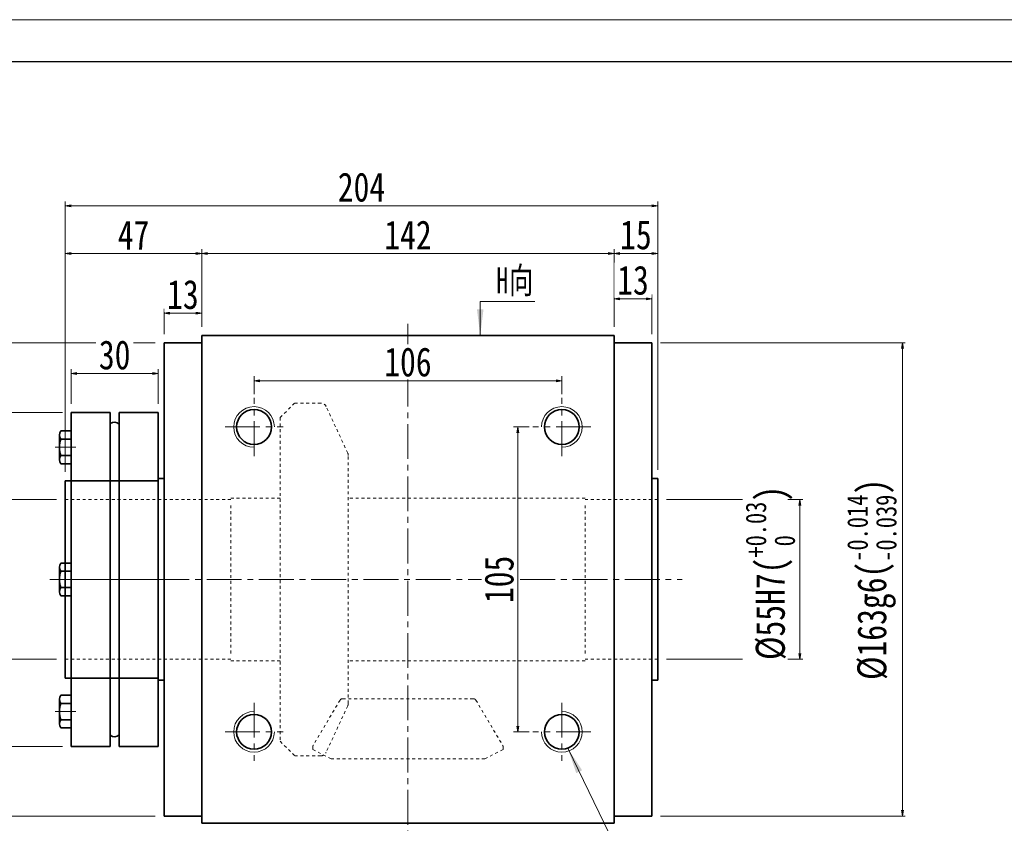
# Model space of a CAD drawing. Header units: millimetres. Extents: x -49 to 1174, y -30 to 830.
# Tile 4 of 8: x 167 to 506, y 553 to 830. Entities that reach past the tile are written whole.
import ezdxf

# ---------------------------------------------------------------- set-up
doc = ezdxf.new("R2010")
doc.units = ezdxf.units.MM
doc.set_wipeout_variables(frame=1)
doc.linetypes.add('点画线', pattern=[18, 12, -2, 2, -2])
doc.linetypes.add('虚线', pattern=[2, 1, -1])
for name, color, linetype, lineweight in [('中心线层', 1, '点画线', 18), ('图框_外框线', 7, 'Continuous', 18), ('尺寸线层', 3, 'Continuous', 18), ('粗实线层', 7, 'Continuous', 35), ('虚线层', 6, '虚线', 18)]:
    doc.layers.add(name, color=color, linetype=linetype, lineweight=lineweight)
doc.styles.add('宋体', font='SimSun.ttf', dxfattribs={"width": 0.8})
doc.styles.add('标准', font='SimSun.ttf', dxfattribs={"width": 0.667})
doc.dimstyles.new('A水平标注$0', dxfattribs={"dimtxt": 3.5, "dimasz": 2, "dimexe": 1.5, "dimexo": 3, "dimgap": 1.1, "dimtad": 1, "dimtoh": 1, "dimdec": 4, "dimdsep": 46, "dimtxsty": '宋体', "dimblk": 'OPEN', "dimcen": 3, "dimclrd": 3, "dimclre": 3, "dimclrt": 6, "dimadec": 0, "dimazin": 0, "dimtm": 1e-09, "dimtfac": 1, "dimtdec": 4, "dimtix": 1, "dimtmove": 0, "dimatfit": 3, "dimldrblk": 'OPEN', "dimfxl": 0, "dimlwd": 13, "dimlwe": 13, "dimarcsym": 0})
doc.dimstyles.new('D直径标注φ25', dxfattribs={"dimtxt": 3.5, "dimasz": 2, "dimexe": 1, "dimexo": 3, "dimtad": 1, "dimtoh": 1, "dimdec": 1, "dimdsep": 46, "dimtxsty": '宋体', "dimblk": 'OPEN', "dimcen": 3, "dimclrd": 3, "dimclre": 3, "dimclrt": 130, "dimadec": 0, "dimazin": 0, "dimtm": 1e-09, "dimtfac": 1, "dimtdec": 1, "dimtmove": 0, "dimatfit": 0, "dimldrblk": 'OPEN', "dimfxl": 0, "dimlwd": 13, "dimlwe": 13, "dimarcsym": 0})

# ---------------------------------------------------------------- blocks, each defined once
blk = doc.blocks.new('_Open')
at = {"color": 0, "linetype": 'ByBlock', "lineweight": -2}
for p, q in [((-1, 0.17), (0, 0)), ((-1, -0.17), (0, 0)), ((0, 0), (-1, 0))]:
    blk.add_line(p, q, dxfattribs=at)
blk = doc.blocks.new('*D18')
at = {"layer": 'Defpoints', "color": 0, "transparency": 16777216}
for p in [(371.6, 749.52), (229.6, 721.25), (371.6, 721.25)]:
    blk.add_point(p, dxfattribs=at)
at = {"layer": '尺寸线层', "color": 3, "lineweight": 13, "transparency": 16777216}
for p, q in [((229.6, 724.25), (229.6, 751.02)), ((231.6, 749.52), (369.6, 749.52)), ((371.6, 724.25), (371.6, 751.02))]:
    blk.add_line(p, q, dxfattribs=at)
at = {"layer": '尺寸线层', "color": 3, "lineweight": 13, "transparency": 16777216, "xscale": 2, "yscale": 2, "zscale": 2, "rotation": 180}
blk.add_blockref('_Open', (229.6, 749.52), dxfattribs=at)
at = {"layer": '尺寸线层', "color": 3, "lineweight": 13, "transparency": 16777216, "xscale": 2, "yscale": 2, "zscale": 2}
blk.add_blockref('_Open', (371.6, 749.52), dxfattribs=at)
at = {"layer": '尺寸线层', "color": 6, "transparency": 16777216, "insert": (300.6, 755.88), "char_height": 10, "attachment_point": 5, "style": '宋体', "bg_fill": 3, "box_fill_scale": 1.1, "bg_fill_color": 257, "bg_fill_transparency": 0}
blk.add_mtext('142', dxfattribs=at)
blk = doc.blocks.new('*D19')
at = {"layer": 'Defpoints', "color": 0, "transparency": 16777216}
for p in [(182.6, 765.91), (386.6, 672), (182.6, 671.25)]:
    blk.add_point(p, dxfattribs=at)
at = {"layer": '尺寸线层', "color": 3, "lineweight": 13, "transparency": 16777216}
for p, q in [((182.6, 674.25), (182.6, 767.41)), ((386.6, 675), (386.6, 767.41)), ((384.6, 765.91), (184.6, 765.91))]:
    blk.add_line(p, q, dxfattribs=at)
at = {"layer": '尺寸线层', "color": 3, "lineweight": 13, "transparency": 16777216, "xscale": 2, "yscale": 2, "zscale": 2, "rotation": 180}
blk.add_blockref('_Open', (182.6, 765.91), dxfattribs=at)
at = {"layer": '尺寸线层', "color": 3, "lineweight": 13, "transparency": 16777216, "xscale": 2, "yscale": 2, "zscale": 2}
blk.add_blockref('_Open', (386.6, 765.91), dxfattribs=at)
at = {"layer": '尺寸线层', "color": 6, "transparency": 16777216, "insert": (284.6, 772.3), "char_height": 10, "attachment_point": 5, "style": '宋体', "bg_fill": 3, "box_fill_scale": 1.1, "bg_fill_color": 257, "bg_fill_transparency": 0}
blk.add_mtext('204', dxfattribs=at)
blk = doc.blocks.new('*D20')
at = {"layer": 'Defpoints', "color": 0, "transparency": 16777216}
for p in [(216.6, 728.93), (229.6, 721.25), (216.6, 718.75)]:
    blk.add_point(p, dxfattribs=at)
at = {"layer": '尺寸线层', "color": 3, "lineweight": 13, "transparency": 16777216}
for p, q in [((216.6, 721.75), (216.6, 730.43)), ((229.6, 724.25), (229.6, 730.43)), ((227.6, 728.93), (218.6, 728.93))]:
    blk.add_line(p, q, dxfattribs=at)
at = {"layer": '尺寸线层', "color": 3, "lineweight": 13, "transparency": 16777216, "xscale": 2, "yscale": 2, "zscale": 2, "rotation": 180}
blk.add_blockref('_Open', (216.6, 728.93), dxfattribs=at)
at = {"layer": '尺寸线层', "color": 3, "lineweight": 13, "transparency": 16777216, "xscale": 2, "yscale": 2, "zscale": 2}
blk.add_blockref('_Open', (229.6, 728.93), dxfattribs=at)
at = {"layer": '尺寸线层', "color": 6, "transparency": 16777216, "insert": (223.1, 735.32), "char_height": 10, "attachment_point": 5, "style": '宋体', "bg_fill": 3, "box_fill_scale": 1.1, "bg_fill_color": 257, "bg_fill_transparency": 0}
blk.add_mtext('13', dxfattribs=at)
blk = doc.blocks.new('*D21')
at = {"layer": 'Defpoints', "color": 0, "transparency": 16777216}
for p in [(386.6, 749.52), (371.6, 721.25), (386.6, 672)]:
    blk.add_point(p, dxfattribs=at)
at = {"layer": '尺寸线层', "color": 3, "lineweight": 13, "transparency": 16777216}
for p, q in [((371.6, 724.25), (371.6, 751.02)), ((373.6, 749.52), (384.6, 749.52)), ((386.6, 675), (386.6, 751.02))]:
    blk.add_line(p, q, dxfattribs=at)
at = {"layer": '尺寸线层', "color": 3, "lineweight": 13, "transparency": 16777216, "xscale": 2, "yscale": 2, "zscale": 2, "rotation": 180}
blk.add_blockref('_Open', (371.6, 749.52), dxfattribs=at)
at = {"layer": '尺寸线层', "color": 3, "lineweight": 13, "transparency": 16777216, "xscale": 2, "yscale": 2, "zscale": 2}
blk.add_blockref('_Open', (386.6, 749.52), dxfattribs=at)
at = {"layer": '尺寸线层', "color": 6, "transparency": 16777216, "insert": (379.1, 755.88), "char_height": 10, "attachment_point": 5, "style": '宋体', "bg_fill": 3, "box_fill_scale": 1.1, "bg_fill_color": 257, "bg_fill_transparency": 0}
blk.add_mtext('15', dxfattribs=at)
blk = doc.blocks.new('*D22')
at = {"layer": 'Defpoints', "color": 0, "transparency": 16777216}
for p in [(371.6, 733.85), (371.6, 721.25), (384.6, 718.75)]:
    blk.add_point(p, dxfattribs=at)
at = {"layer": '尺寸线层', "color": 3, "lineweight": 13, "transparency": 16777216}
for p, q in [((371.6, 724.25), (371.6, 735.35)), ((382.6, 733.85), (373.6, 733.85)), ((384.6, 721.75), (384.6, 735.35))]:
    blk.add_line(p, q, dxfattribs=at)
at = {"layer": '尺寸线层', "color": 3, "lineweight": 13, "transparency": 16777216, "xscale": 2, "yscale": 2, "zscale": 2, "rotation": 180}
blk.add_blockref('_Open', (371.6, 733.85), dxfattribs=at)
at = {"layer": '尺寸线层', "color": 3, "lineweight": 13, "transparency": 16777216, "xscale": 2, "yscale": 2, "zscale": 2}
blk.add_blockref('_Open', (384.6, 733.85), dxfattribs=at)
at = {"layer": '尺寸线层', "color": 6, "transparency": 16777216, "insert": (378.1, 740.24), "char_height": 10, "attachment_point": 5, "style": '宋体', "bg_fill": 3, "box_fill_scale": 1.1, "bg_fill_color": 257, "bg_fill_transparency": 0}
blk.add_mtext('13', dxfattribs=at)
blk = doc.blocks.new('*D23')
at = {"layer": 'Defpoints', "color": 0, "transparency": 16777216}
for p in [(353.6, 705.69), (247.6, 698), (353.6, 698)]:
    blk.add_point(p, dxfattribs=at)
at = {"layer": '尺寸线层', "color": 3, "lineweight": 13, "transparency": 16777216}
for p, q in [((247.6, 701), (247.6, 707.19)), ((249.6, 705.69), (351.6, 705.69)), ((353.6, 701), (353.6, 707.19))]:
    blk.add_line(p, q, dxfattribs=at)
at = {"layer": '尺寸线层', "color": 3, "lineweight": 13, "transparency": 16777216, "xscale": 2, "yscale": 2, "zscale": 2, "rotation": 180}
blk.add_blockref('_Open', (247.6, 705.69), dxfattribs=at)
at = {"layer": '尺寸线层', "color": 3, "lineweight": 13, "transparency": 16777216, "xscale": 2, "yscale": 2, "zscale": 2}
blk.add_blockref('_Open', (353.6, 705.69), dxfattribs=at)
at = {"layer": '尺寸线层', "color": 6, "transparency": 16777216, "insert": (300.6, 712.08), "char_height": 10, "attachment_point": 5, "style": '宋体', "bg_fill": 3, "box_fill_scale": 1.1, "bg_fill_color": 257, "bg_fill_transparency": 0}
blk.add_mtext('106', dxfattribs=at)
blk = doc.blocks.new('*D24')
at = {"layer": 'Defpoints', "color": 0, "transparency": 16777216}
for p in [(345.35, 689.75), (338.42, 584.75), (345.35, 584.75)]:
    blk.add_point(p, dxfattribs=at)
at = {"layer": '尺寸线层', "color": 3, "lineweight": 13, "transparency": 16777216}
for p, q in [((342.35, 689.75), (336.92, 689.75)), ((338.42, 687.75), (338.42, 586.75)), ((342.35, 584.75), (336.92, 584.75))]:
    blk.add_line(p, q, dxfattribs=at)
at = {"layer": '尺寸线层', "color": 3, "lineweight": 13, "transparency": 16777216, "xscale": 2, "yscale": 2, "zscale": 2}
for p, rotation in [((338.42, 689.75), 90), ((338.42, 584.75), 270)]:
    blk.add_blockref('_Open', p, dxfattribs=dict(at, rotation=rotation))
at = {"layer": '尺寸线层', "color": 6, "transparency": 16777216, "insert": (332.03, 637.25), "char_height": 10, "attachment_point": 5, "rotation": 90, "style": '宋体', "bg_fill": 3, "box_fill_scale": 1.1, "bg_fill_color": 257, "bg_fill_transparency": 0}
blk.add_mtext('105', dxfattribs=at)
blk = doc.blocks.new('*X5')
at = {"layer": '尺寸线层', "linetype": 'Continuous'}
blk.add_hatch(color=0, dxfattribs=at).paths.add_polyline_path([(-36.25, 62.04), (-31.31, 54.44), (-33.33, 53.45)], flags=0)
at = {"layer": '尺寸线层', "color": 0, "linetype": 'Continuous'}
blk.add_line((-36.25, 62.04), (-6.11, 0), dxfattribs=at)
at = {"layer": '尺寸线层', "color": 0}
for p, q in [((0, 19.66), (79.95, 19.66)), ((0, 0), (0, 19.66)), ((-6.11, 0), (0, 0)), ((0, 0), (79.95, 0))]:
    blk.add_line(p, q, dxfattribs=at)
at = {"layer": '尺寸线层', "color": 0, "insert": (4.5, 1.8), "char_height": 9, "width": 150.9096, "attachment_point": 7, "line_spacing_factor": 1.15057, "style": '标准'}
blk.add_mtext('\\T1.1;4-M14x20\\P反面，H向孔位一致', dxfattribs=at)
blk = doc.blocks.new('*X6')
at = {"layer": '尺寸线层', "linetype": 'Continuous'}
blk.add_hatch(color=0, dxfattribs=at).paths.add_polyline_path([(-1.02, -11.73), (-2.14, -2.73), (0.11, -2.73)], flags=0)
at = {"layer": '尺寸线层', "color": 0, "linetype": 'Continuous'}
blk.add_line((-1.02, -11.73), (-1.02, 0), dxfattribs=at)
at = {"layer": '尺寸线层', "color": 0}
for p, q in [((-1.02, 0), (0, 0)), ((0, 0), (0, 0)), ((0, 0), (17.75, 0))]:
    blk.add_line(p, q, dxfattribs=at)
at = {"layer": '尺寸线层', "color": 0, "insert": (4.5, 1.8), "char_height": 9, "width": 26.5093, "attachment_point": 7, "line_spacing_factor": 1.15057, "style": '标准'}
blk.add_mtext('\\T1.1;H向', dxfattribs=at)
blk = doc.blocks.new('*D25')
at = {"layer": 'Defpoints', "color": 0, "transparency": 16777216}
for p in [(386.6, 664.75), (386.6, 609.75)]:
    blk.add_point(p, dxfattribs=at)
at = {"layer": '尺寸线层', "color": 3, "lineweight": 13, "transparency": 16777216}
for p, q in [((389.6, 664.75), (436.58, 664.75)), ((435.58, 662.75), (435.58, 611.75)), ((389.6, 609.75), (436.58, 609.75))]:
    blk.add_line(p, q, dxfattribs=at)
at = {"layer": '尺寸线层', "color": 3, "lineweight": 13, "transparency": 16777216, "xscale": 2, "yscale": 2, "zscale": 2}
for p, rotation in [((435.58, 664.75), 90), ((435.58, 609.75), 270)]:
    blk.add_blockref('_Open', p, dxfattribs=dict(at, rotation=rotation))
at = {"layer": '尺寸线层', "color": 130, "transparency": 16777216, "insert": (425.38, 639.48), "char_height": 10, "attachment_point": 5, "rotation": 90, "style": '宋体', "bg_fill": 3, "box_fill_scale": 1.1, "bg_fill_color": 257, "bg_fill_transparency": 0}
blk.add_mtext('{\\A1;\\A1;%%C55H7({\\H0.707107x;\\S+0.03^  0;})}', dxfattribs=at)
at = {"layer": 'Defpoints', "color": 0, "transparency": 16777216}
blk.add_point((435.58, 609.75), dxfattribs=at)
blk = doc.blocks.new('*D26')
at = {"layer": 'Defpoints', "color": 0, "transparency": 16777216}
for p in [(384.6, 718.75), (384.6, 555.75), (470.88, 555.75)]:
    blk.add_point(p, dxfattribs=at)
at = {"layer": '尺寸线层', "color": 3, "lineweight": 13, "transparency": 16777216}
for p, q in [((387.6, 718.75), (471.88, 718.75)), ((470.88, 716.75), (470.88, 557.75)), ((387.6, 555.75), (471.88, 555.75))]:
    blk.add_line(p, q, dxfattribs=at)
at = {"layer": '尺寸线层', "color": 3, "lineweight": 13, "transparency": 16777216, "xscale": 2, "yscale": 2, "zscale": 2}
for p, rotation in [((470.88, 718.75), 90), ((470.88, 555.75), 270)]:
    blk.add_blockref('_Open', p, dxfattribs=dict(at, rotation=rotation))
at = {"layer": '尺寸线层', "color": 130, "transparency": 16777216, "insert": (460.34, 637.25), "char_height": 10, "attachment_point": 5, "rotation": 90, "style": '宋体', "bg_fill": 3, "box_fill_scale": 1.1, "bg_fill_color": 257, "bg_fill_transparency": 0}
blk.add_mtext('{\\A1;\\A1;%%C163g6({\\H0.707107x;\\S-0.014^ -0.039;})}', dxfattribs=at)
blk = doc.blocks.new('*D27')
at = {"layer": 'Defpoints', "color": 0, "transparency": 16777216}
for p in [(109.56, 718.75), (216.6, 718.75), (216.6, 555.75)]:
    blk.add_point(p, dxfattribs=at)
at = {"layer": '尺寸线层', "color": 3, "lineweight": 13, "transparency": 16777216}
for p, q in [((213.6, 718.75), (108.56, 718.75)), ((109.56, 557.75), (109.56, 716.75)), ((213.6, 555.75), (108.56, 555.75))]:
    blk.add_line(p, q, dxfattribs=at)
at = {"layer": '尺寸线层', "color": 3, "lineweight": 13, "transparency": 16777216, "xscale": 2, "yscale": 2, "zscale": 2}
for p, rotation in [((109.56, 718.75), 90), ((109.56, 555.75), 270)]:
    blk.add_blockref('_Open', p, dxfattribs=dict(at, rotation=rotation))
at = {"layer": '尺寸线层', "color": 130, "transparency": 16777216, "insert": (99.02, 637.25), "char_height": 10, "attachment_point": 5, "rotation": 90, "style": '宋体', "bg_fill": 3, "box_fill_scale": 1.1, "bg_fill_color": 257, "bg_fill_transparency": 0}
blk.add_mtext('{\\A1;\\A1;%%C163g6({\\H0.707107x;\\S-0.014^ -0.039;})}', dxfattribs=at)
blk = doc.blocks.new('*X11')
at = {"layer": '中心线层', "linetype": '点画线', "lineweight": 18}
blk.add_line((-5.5, 0), (1.6, 0), dxfattribs=at)
at = {"layer": '粗实线层'}
for p, q in [((-4, 4.23), (-4, -4.23)), ((-3.57, 5.65), (0, 5.65)), ((0, 5.65), (0, -5.65)), ((0, 3.5), (0, -3.5)), ((-4, 0), (-4, -3.5)), ((-3.57, 2.82), (0, 2.82)), ((0, -2.82), (-3.57, -2.82)), ((-3.57, -5.65), (0, -5.65))]:
    blk.add_line(p, q, dxfattribs=at)
for centre, radius, start, end in [((-1.48, 4.23), 2.52, 145.8762, 214.1238), ((5, 0), 9.02, 161.76, 198.24), ((-1.48, -4.23), 2.52, 145.8762, 214.1238)]:
    blk.add_arc(centre, radius, start, end, dxfattribs=at)
blk = doc.blocks.new('343gfgf')
at = {"layer": '粗实线层'}
for p, q in [((0, -57.5), (0, 57.5)), ((0, 57.5), (13.5, 57.5)), ((13.5, 57.5), (13.5, -57.5)), ((16.5, 57.5), (16.5, -57.5)), ((16.5, 57.5), (30, 57.5)), ((0, -57.5), (13.5, -57.5)), ((16.5, -57.5), (30, -57.5))]:
    blk.add_line(p, q, dxfattribs=at)
at = {"layer": '粗实线层', "color": 6, "linetype": '虚线', "lineweight": 18}
for p, q in [((30, 34), (0, 34)), ((30, -34), (0, -34))]:
    blk.add_line(p, q, dxfattribs=at)
at = {"layer": '粗实线层'}
for centre, start, end in [((15.11, 51.98), 50.6976, 136.8827), ((15.11, -51.98), 223.1173, 309.3024)]:
    blk.add_arc(centre, 2.2, start, end, dxfattribs=at)
blk.add_wipeout([(30, 0), (30, 0.82), (30, 0.82), (30, 2.82), (30, 2.82), (30, 5.65), (30, 5.65), (33.57, 5.65), (33.57, 5.65), (33.59, 5.6), (33.62, 5.56), (33.65, 5.52), (33.67, 5.48), (33.7, 5.43), (33.72, 5.39), (33.74, 5.34), (33.76, 5.3), (33.78, 5.25), (33.8, 5.21), (33.82, 5.16), (33.84, 5.12), (33.86, 5.07), (33.87, 5.02), (33.89, 4.97), (33.9, 4.93), (33.92, 4.88), (33.93, 4.83), (33.94, 4.78), (33.95, 4.73), (33.96, 4.68), (33.97, 4.63), (33.98, 4.58), (33.98, 4.53), (33.99, 4.48), (33.99, 4.43), (34, 4.38), (34, 4.33), (34, 4.28), (34, 4.23), (34, 4.23), (34, 0.82), (34, 0.82), (34, 0.6), (34, 0.6), (34, 0.58), (34, 0.56), (34, 0.54), (34, 0.52), (34.01, 0.5), (34.01, 0.48), (34.01, 0.46), (34.01, 0.44), (34.01, 0.42), (34.01, 0.4), (34.01, 0.38), (34.01, 0.36), (34.01, 0.34), (34.01, 0.32), (34.01, 0.3), (34.02, 0.28), (34.02, 0.26), (34.02, 0.24), (34.02, 0.22), (34.02, 0.2), (34.02, 0.18), (34.02, 0.16), (34.02, 0.14), (34.02, 0.12), (34.02, 0.1), (34.02, 0.08), (34.02, 0.06), (34.02, 0.04), (34.02, 0.02), (34.02, 0), (34.02, 0), (34.02, -0.02), (34.02, -0.04), (34.02, -0.06), (34.02, -0.08), (34.02, -0.1), (34.02, -0.12), (34.02, -0.14), (34.02, -0.16), (34.02, -0.18), (34.02, -0.2), (34.02, -0.22), (34.02, -0.24), (34.02, -0.26), (34.02, -0.28), (34.01, -0.3), (34.01, -0.32), (34.01, -0.34), (34.01, -0.36), (34.01, -0.38), (34.01, -0.4), (34.01, -0.42), (34.01, -0.44), (34.01, -0.46), (34.01, -0.48), (34.01, -0.5), (34, -0.52), (34, -0.54), (34, -0.56), (34, -0.58), (34, -0.6), (34, -0.6), (34, -4.23), (34, -4.23), (34, -4.28), (34, -4.33), (34, -4.38), (33.99, -4.43), (33.99, -4.48), (33.98, -4.53), (33.98, -4.58), (33.97, -4.63), (33.96, -4.68), (33.95, -4.73), (33.94, -4.78), (33.93, -4.83), (33.92, -4.88), (33.9, -4.93), (33.89, -4.97), (33.87, -5.02), (33.86, -5.07), (33.84, -5.12), (33.82, -5.16), (33.8, -5.21), (33.78, -5.25), (33.76, -5.3), (33.74, -5.34), (33.72, -5.39), (33.7, -5.43), (33.67, -5.48), (33.65, -5.52), (33.62, -5.56), (33.59, -5.6), (33.57, -5.65), (33.57, -5.65), (30, -5.65), (30, -5.65), (30, -2.82), (30, -2.82)]).dxf.layer = '粗实线层'
at = {"layer": '中心线层'}
blk.add_line((-3.12, 0), (33, 0), dxfattribs=at)
at = {"layer": '粗实线层'}
blk.add_line((30, 57.5), (30, -57.5), dxfattribs=at)
at = {"layer": '粗实线层', "xscale": -0.9999999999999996}
blk.add_blockref('*X11', (30, 0), dxfattribs=at)
for points in [[(30, 45.5), (30, 46.32), (30, 46.32), (30, 48.32), (30, 48.32), (30, 51.15), (30, 51.15), (33.57, 51.15), (33.57, 51.15), (33.59, 51.1), (33.62, 51.06), (33.65, 51.02), (33.67, 50.98), (33.7, 50.93), (33.72, 50.89), (33.74, 50.84), (33.76, 50.8), (33.78, 50.75), (33.8, 50.71), (33.82, 50.66), (33.84, 50.62), (33.86, 50.57), (33.87, 50.52), (33.89, 50.47), (33.9, 50.43), (33.92, 50.38), (33.93, 50.33), (33.94, 50.28), (33.95, 50.23), (33.96, 50.18), (33.97, 50.13), (33.98, 50.08), (33.98, 50.03), (33.99, 49.98), (33.99, 49.93), (34, 49.88), (34, 49.83), (34, 49.78), (34, 49.73), (34, 49.73), (34, 46.32), (34, 46.32), (34, 46.1), (34, 46.1), (34, 46.08), (34, 46.06), (34, 46.04), (34, 46.02), (34.01, 46), (34.01, 45.98), (34.01, 45.96), (34.01, 45.94), (34.01, 45.92), (34.01, 45.9), (34.01, 45.88), (34.01, 45.86), (34.01, 45.84), (34.01, 45.82), (34.01, 45.8), (34.02, 45.78), (34.02, 45.76), (34.02, 45.74), (34.02, 45.72), (34.02, 45.7), (34.02, 45.68), (34.02, 45.66), (34.02, 45.64), (34.02, 45.62), (34.02, 45.6), (34.02, 45.58), (34.02, 45.56), (34.02, 45.54), (34.02, 45.52), (34.02, 45.5), (34.02, 45.5), (34.02, 45.48), (34.02, 45.46), (34.02, 45.44), (34.02, 45.42), (34.02, 45.4), (34.02, 45.38), (34.02, 45.36), (34.02, 45.34), (34.02, 45.32), (34.02, 45.3), (34.02, 45.28), (34.02, 45.26), (34.02, 45.24), (34.02, 45.22), (34.01, 45.2), (34.01, 45.18), (34.01, 45.16), (34.01, 45.14), (34.01, 45.12), (34.01, 45.1), (34.01, 45.08), (34.01, 45.06), (34.01, 45.04), (34.01, 45.02), (34.01, 45), (34, 44.98), (34, 44.96), (34, 44.94), (34, 44.92), (34, 44.9), (34, 44.9), (34, 41.27), (34, 41.27), (34, 41.22), (34, 41.17), (34, 41.12), (33.99, 41.07), (33.99, 41.02), (33.98, 40.97), (33.98, 40.92), (33.97, 40.87), (33.96, 40.82), (33.95, 40.77), (33.94, 40.72), (33.93, 40.67), (33.92, 40.62), (33.9, 40.57), (33.89, 40.53), (33.87, 40.48), (33.86, 40.43), (33.84, 40.38), (33.82, 40.34), (33.8, 40.29), (33.78, 40.25), (33.76, 40.2), (33.74, 40.16), (33.72, 40.11), (33.7, 40.07), (33.67, 40.02), (33.65, 39.98), (33.62, 39.94), (33.59, 39.9), (33.57, 39.85), (33.57, 39.85), (30, 39.85), (30, 39.85), (30, 42.68), (30, 42.68)], [(30, -45.5), (30, -46.32), (30, -46.32), (30, -48.32), (30, -48.32), (30, -51.15), (30, -51.15), (33.57, -51.15), (33.57, -51.15), (33.59, -51.1), (33.62, -51.06), (33.65, -51.02), (33.67, -50.98), (33.7, -50.93), (33.72, -50.89), (33.74, -50.84), (33.76, -50.8), (33.78, -50.75), (33.8, -50.71), (33.82, -50.66), (33.84, -50.62), (33.86, -50.57), (33.87, -50.52), (33.89, -50.47), (33.9, -50.43), (33.92, -50.38), (33.93, -50.33), (33.94, -50.28), (33.95, -50.23), (33.96, -50.18), (33.97, -50.13), (33.98, -50.08), (33.98, -50.03), (33.99, -49.98), (33.99, -49.93), (34, -49.88), (34, -49.83), (34, -49.78), (34, -49.73), (34, -49.73), (34, -46.32), (34, -46.32), (34, -46.1), (34, -46.1), (34, -46.08), (34, -46.06), (34, -46.04), (34, -46.02), (34.01, -46), (34.01, -45.98), (34.01, -45.96), (34.01, -45.94), (34.01, -45.92), (34.01, -45.9), (34.01, -45.88), (34.01, -45.86), (34.01, -45.84), (34.01, -45.82), (34.01, -45.8), (34.02, -45.78), (34.02, -45.76), (34.02, -45.74), (34.02, -45.72), (34.02, -45.7), (34.02, -45.68), (34.02, -45.66), (34.02, -45.64), (34.02, -45.62), (34.02, -45.6), (34.02, -45.58), (34.02, -45.56), (34.02, -45.54), (34.02, -45.52), (34.02, -45.5), (34.02, -45.5), (34.02, -45.48), (34.02, -45.46), (34.02, -45.44), (34.02, -45.42), (34.02, -45.4), (34.02, -45.38), (34.02, -45.36), (34.02, -45.34), (34.02, -45.32), (34.02, -45.3), (34.02, -45.28), (34.02, -45.26), (34.02, -45.24), (34.02, -45.22), (34.01, -45.2), (34.01, -45.18), (34.01, -45.16), (34.01, -45.14), (34.01, -45.12), (34.01, -45.1), (34.01, -45.08), (34.01, -45.06), (34.01, -45.04), (34.01, -45.02), (34.01, -45), (34, -44.98), (34, -44.96), (34, -44.94), (34, -44.92), (34, -44.9), (34, -44.9), (34, -41.27), (34, -41.27), (34, -41.22), (34, -41.17), (34, -41.12), (33.99, -41.07), (33.99, -41.02), (33.98, -40.97), (33.98, -40.92), (33.97, -40.87), (33.96, -40.82), (33.95, -40.77), (33.94, -40.72), (33.93, -40.67), (33.92, -40.62), (33.9, -40.57), (33.89, -40.53), (33.87, -40.48), (33.86, -40.43), (33.84, -40.38), (33.82, -40.34), (33.8, -40.29), (33.78, -40.25), (33.76, -40.2), (33.74, -40.16), (33.72, -40.11), (33.7, -40.07), (33.67, -40.02), (33.65, -39.98), (33.62, -39.94), (33.59, -39.9), (33.57, -39.85), (33.57, -39.85), (30, -39.85), (30, -39.85), (30, -42.68), (30, -42.68)]]:
    blk.add_wipeout(points).dxf.layer = '粗实线层'
blk.add_blockref('*X11', (30, 45.5), dxfattribs=at)
at = {"layer": '粗实线层', "rotation": 180}
blk.add_blockref('*X11', (30, -45.5), dxfattribs=at)
blk = doc.blocks.new('*D31')
at = {"layer": 'Defpoints', "color": 0, "transparency": 16777216}
for p in [(182.6, 664.75), (182.6, 609.75)]:
    blk.add_point(p, dxfattribs=at)
at = {"layer": '尺寸线层', "color": 3, "lineweight": 13, "transparency": 16777216}
for p, q in [((179.6, 664.75), (160.2, 664.75)), ((161.2, 662.75), (161.2, 611.75)), ((179.6, 609.75), (160.2, 609.75))]:
    blk.add_line(p, q, dxfattribs=at)
at = {"layer": '尺寸线层', "color": 3, "lineweight": 13, "transparency": 16777216, "xscale": 2, "yscale": 2, "zscale": 2}
for p, rotation in [((161.2, 664.75), 90), ((161.2, 609.75), 270)]:
    blk.add_blockref('_Open', p, dxfattribs=dict(at, rotation=rotation))
at = {"layer": '尺寸线层', "color": 130, "transparency": 16777216, "insert": (150.99, 639.35), "char_height": 10, "attachment_point": 5, "rotation": 90, "style": '宋体', "bg_fill": 3, "box_fill_scale": 1.1, "bg_fill_color": 257, "bg_fill_transparency": 0}
blk.add_mtext('{\\A1;\\A1;%%C55H7({\\H0.707107x;\\S+0.03^  0;})}', dxfattribs=at)
at = {"layer": 'Defpoints', "color": 0, "transparency": 16777216}
blk.add_point((161.2, 609.75), dxfattribs=at)
blk = doc.blocks.new('*D32')
at = {"layer": 'Defpoints', "color": 0, "transparency": 16777216}
for p in [(184.6, 694.75), (129.53, 579.75), (184.6, 579.75)]:
    blk.add_point(p, dxfattribs=at)
at = {"layer": '尺寸线层', "color": 3, "lineweight": 13, "transparency": 16777216}
for p, q in [((181.6, 694.75), (128.53, 694.75)), ((129.53, 692.75), (129.53, 581.75)), ((181.6, 579.75), (128.53, 579.75))]:
    blk.add_line(p, q, dxfattribs=at)
at = {"layer": '尺寸线层', "color": 3, "lineweight": 13, "transparency": 16777216, "xscale": 2, "yscale": 2, "zscale": 2}
for p, rotation in [((129.53, 694.75), 89.99999999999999), ((129.53, 579.75), 270)]:
    blk.add_blockref('_Open', p, dxfattribs=dict(at, rotation=rotation))
at = {"layer": '尺寸线层', "color": 130, "transparency": 16777216, "insert": (122.81, 637.25), "char_height": 10, "attachment_point": 5, "rotation": 90, "style": '宋体', "bg_fill": 3, "box_fill_scale": 1.1, "bg_fill_color": 257, "bg_fill_transparency": 0}
blk.add_mtext('φ115', dxfattribs=at)
blk = doc.blocks.new('*D33')
at = {"layer": 'Defpoints', "color": 0, "transparency": 16777216}
for p in [(184.6, 708.12), (184.6, 694.75), (214.6, 694.75)]:
    blk.add_point(p, dxfattribs=at)
at = {"layer": '尺寸线层', "color": 3, "lineweight": 13, "transparency": 16777216}
for p, q in [((184.6, 697.75), (184.6, 709.62)), ((214.6, 697.75), (214.6, 709.62)), ((212.6, 708.12), (186.6, 708.12))]:
    blk.add_line(p, q, dxfattribs=at)
at = {"layer": '尺寸线层', "color": 3, "lineweight": 13, "transparency": 16777216, "xscale": 2, "yscale": 2, "zscale": 2, "rotation": 180}
blk.add_blockref('_Open', (184.6, 708.12), dxfattribs=at)
at = {"layer": '尺寸线层', "color": 3, "lineweight": 13, "transparency": 16777216, "xscale": 2, "yscale": 2, "zscale": 2}
blk.add_blockref('_Open', (214.6, 708.12), dxfattribs=at)
at = {"layer": '尺寸线层', "color": 6, "transparency": 16777216, "insert": (199.6, 714.51), "char_height": 10, "attachment_point": 5, "style": '宋体', "bg_fill": 3, "box_fill_scale": 1.1, "bg_fill_color": 257, "bg_fill_transparency": 0}
blk.add_mtext('30', dxfattribs=at)
blk = doc.blocks.new('*D34')
at = {"layer": 'Defpoints', "color": 0, "transparency": 16777216}
for p in [(182.6, 749.52), (229.6, 721.25), (182.6, 671.25)]:
    blk.add_point(p, dxfattribs=at)
at = {"layer": '尺寸线层', "color": 3, "lineweight": 13, "transparency": 16777216}
for p, q in [((182.6, 674.25), (182.6, 751.02)), ((227.6, 749.52), (184.6, 749.52)), ((229.6, 724.25), (229.6, 751.02))]:
    blk.add_line(p, q, dxfattribs=at)
at = {"layer": '尺寸线层', "color": 3, "lineweight": 13, "transparency": 16777216, "xscale": 2, "yscale": 2, "zscale": 2, "rotation": 180}
blk.add_blockref('_Open', (182.6, 749.52), dxfattribs=at)
at = {"layer": '尺寸线层', "color": 3, "lineweight": 13, "transparency": 16777216, "xscale": 2, "yscale": 2, "zscale": 2}
blk.add_blockref('_Open', (229.6, 749.52), dxfattribs=at)
at = {"layer": '尺寸线层', "color": 6, "transparency": 16777216, "insert": (206.1, 755.86), "char_height": 10, "attachment_point": 5, "style": '宋体', "bg_fill": 3, "box_fill_scale": 1.1, "bg_fill_color": 257, "bg_fill_transparency": 0}
blk.add_mtext('47', dxfattribs=at)

msp = doc.modelspace()

# ---------------------------------------------------------------- linework, layer by layer
at = {"layer": '中心线层'}
for p, q in [((300.60275, 534.74728), (300.60275, 725.30141)), ((177.29532, 637.24728), (394.99871, 637.24728)), ((247.60275, 594.74728), (247.60275, 574.74728)), ((353.60275, 594.74728), (353.60275, 574.74728)), ((237.60275, 584.74728), (257.60275, 584.74728))]:
    msp.add_line(p, q, dxfattribs=at)
at = {"layer": '粗实线层'}
for p, q in [((229.60275, 721.24728), (371.60275, 721.24728)), ((229.60275, 553.24728), (229.60275, 721.24728)), ((371.60275, 553.24728), (371.60275, 721.24728)), ((229.60275, 718.74728), (216.60275, 718.74728)), ((216.60275, 718.74728), (216.60275, 555.74728)), ((371.60275, 718.74728), (384.60275, 718.74728)), ((384.60275, 718.74728), (384.60275, 555.74728)), ((229.60275, 555.74728), (216.60275, 555.74728)), ((229.60275, 553.24728), (371.60275, 553.24728)), ((371.60275, 555.74728), (384.60275, 555.74728))]:
    msp.add_line(p, q, dxfattribs=at)
for centre in [(247.60275, 584.74728), (353.60275, 584.74728)]:
    msp.add_circle(centre, 6, dxfattribs=at)
at = {"layer": '粗实线层', "lineweight": 18}
msp.add_arc((247.60275, 584.74728), 7, 90, 0, dxfattribs=at)
at = {"layer": '虚线层'}
for p, q in [((256.60275, 692.99728), (261.60275, 697.99728)), ((261.60275, 697.99728), (270.60402, 697.99728)), ((279.86707, 680.78018), (272.41834, 696.83885)), ((256.60275, 692.99728), (256.60275, 581.49728)), ((280.05275, 594.55595), (280.05275, 679.93862)), ((239.60275, 664.74728), (182.60275, 664.74728)), ((256.60275, 665.24728), (239.60275, 665.24728)), ((386.60275, 664.74728), (361.60275, 664.74728)), ((239.60275, 611.74728), (239.60275, 662.74728)), ((361.60275, 611.74728), (361.60275, 662.74728)), ((239.60275, 609.74728), (182.60275, 609.74728)), ((256.60275, 609.24728), (239.60275, 609.24728)), ((386.60275, 609.74728), (361.60275, 609.74728)), ((277.21256, 595.65783), (267.9929, 580.13015)), ((279.86707, 593.71439), (272.41834, 577.65572)), ((278.07241, 596.14728), (323.13309, 596.14728)), ((323.99294, 595.65783), (333.2126, 580.13015)), ((256.60275, 581.49728), (261.60275, 576.49728)), ((261.60275, 576.49728), (270.60402, 576.49728)), ((267.85275, 578.62727), (267.85275, 579.61961)), ((267.85275, 578.62727), (274.10275, 575.50214)), ((333.35275, 578.62727), (327.10275, 575.50214)), ((333.35275, 579.61961), (333.35275, 578.62727)), ((274.10275, 575.50214), (327.10275, 575.50214))]:
    msp.add_line(p, q, dxfattribs=at)
for centre, radius, start, end in [((270.60402, 695.99728), 2, 24.884, 90), ((278.05275, 679.93862), 2, 0, 24.884), ((278.07241, 595.14728), 1, 90, 149.3), ((278.05275, 594.55595), 2, 335.116, 0), ((323.13309, 595.14728), 1, 30.7, 90), ((268.85275, 579.61961), 1, 149.3, 180), ((332.35275, 579.61961), 1, 360, 30.7), ((270.60402, 578.49728), 2, 270, 335.116)]:
    msp.add_arc(centre, radius, start, end, dxfattribs=at)

# ---------------------------------------------------------------- block references
at = {"layer": '尺寸线层'}
msp.add_blockref('*X5', (391.89697, 517.06567), dxfattribs=at)

# ---------------------------------------------------------------- next in the draw order: dimensions: what is measured, and where the dimension line sits
dim = msp.add_linear_dim(base=(371.60275, 749.52456), p1=(229.60275, 721.24728), p2=(371.60275, 721.24728), dimstyle='A水平标注$0', override={"dimtxt": 10, "dimgap": 1.5, "dimblk": 'Open', "dimtfill": 1, "dimtfillclr": 256}, dxfattribs=at)
dim.commit()
dim.dimension.update_dxf_attribs({"geometry": '*D18', "text_midpoint": (300.60275, 755.88489)})

# ---------------------------------------------------------------- next in the draw order: dimensions: what is measured, and where the dimension line sits
dim = msp.add_linear_dim(base=(182.60275, 765.91195), p1=(386.60275, 671.99728), p2=(182.60275, 671.24728), dimstyle='A水平标注$0', override={"dimtxt": 10, "dimgap": 1.5, "dimblk": 'Open', "dimtfill": 1, "dimtfillclr": 256}, dxfattribs=at)
dim.commit()
dim.dimension.update_dxf_attribs({"geometry": '*D19', "text_midpoint": (284.60275, 772.30022)})

# ---------------------------------------------------------------- next in the draw order: linework, layer by layer
at = {"layer": '中心线层'}
msp.add_line((237.60275, 689.74728), (257.60275, 689.74728), dxfattribs=at)
at = {"layer": '粗实线层'}
for centre in [(247.60275, 689.74728), (353.60275, 689.74728)]:
    msp.add_circle(centre, 6, dxfattribs=at)

# ---------------------------------------------------------------- next in the draw order: block references
at = {"layer": '尺寸线层'}
msp.add_blockref('*X6', (326.51262, 732.98006), dxfattribs=at)

# ---------------------------------------------------------------- next in the draw order: dimensions: what is measured, and where the dimension line sits
for base, p1, p2, picture, middle in [((386.60275, 749.52456), (371.60275, 721.24728), (386.60275, 671.99728), '*D21', (379.10275, 755.88489)), ((216.60275, 728.93039), (229.60275, 721.24728), (216.60275, 718.74728), '*D20', (223.10275, 735.31866)), ((353.60275, 705.68932), (247.60275, 697.99728), (353.60275, 697.99728), '*D23', (300.60275, 712.07759))]:
    dim = msp.add_linear_dim(base=base, p1=p1, p2=p2, dimstyle='A水平标注$0', override={"dimtxt": 10, "dimgap": 1.5, "dimblk": 'Open', "dimtfill": 1, "dimtfillclr": 256}, dxfattribs=at)
    dim.commit()
    dim.dimension.update_dxf_attribs({"geometry": picture, "text_midpoint": middle})
dim = msp.add_linear_dim(base=(338.4205, 584.74728), p1=(345.35275, 689.74728), p2=(345.35275, 584.74728), angle=270, dimstyle='A水平标注$0', override={"dimtxt": 10, "dimgap": 1.5, "dimblk": 'Open', "dimtfill": 1, "dimtfillclr": 256}, dxfattribs=at)
dim.commit()
dim.dimension.update_dxf_attribs({"geometry": '*D24', "text_midpoint": (332.03223, 637.24728)})

# ---------------------------------------------------------------- next in the draw order: linework, layer by layer
at = {"layer": '中心线层'}
for p, q in [((247.60275, 679.74728), (247.60275, 699.74728)), ((353.60275, 679.74728), (353.60275, 699.74728)), ((363.60275, 689.74728), (343.60275, 689.74728)), ((363.60275, 584.74728), (343.60275, 584.74728))]:
    msp.add_line(p, q, dxfattribs=at)
at = {"layer": '粗实线层', "lineweight": 18}
for centre, start, end in [((247.60275, 689.74728), 0, 270), ((353.60275, 689.74728), 270, 180), ((353.60275, 584.74728), 180, 90)]:
    msp.add_arc(centre, 7, start, end, dxfattribs=at)
at = {"layer": '虚线层'}
for p, q in [((361.60275, 665.24728), (280.05275, 665.24728)), ((361.60275, 609.24728), (280.05275, 609.24728))]:
    msp.add_line(p, q, dxfattribs=at)

# ---------------------------------------------------------------- next in the draw order: dimensions: what is measured, and where the dimension line sits
at = {"layer": '尺寸线层'}
dim = msp.add_linear_dim(base=(371.60275, 733.84991), p1=(384.60275, 718.74728), p2=(371.60275, 721.24728), dimstyle='A水平标注$0', override={"dimtxt": 10, "dimgap": 1.5, "dimblk": 'Open', "dimtfill": 1, "dimtfillclr": 256}, dxfattribs=at)
dim.commit()
dim.dimension.update_dxf_attribs({"geometry": '*D22', "text_midpoint": (378.10275, 740.23818)})
dim = msp.add_linear_dim(base=(109.55892, 718.74728), p1=(216.60275, 555.74728), p2=(216.60275, 718.74728), angle=90, text='{\\A1;\\A1;%%C163g6({\\H0.707107x;\\S-0.014^ -0.039;})}', dimstyle='D直径标注φ25', override={"dimtxt": 10, "dimgap": 1.5, "dimpost": 'φ<>', "dimtp": -0.014, "dimtm": 0.039, "dimtdec": 3, "dimtzin": 8}, dxfattribs=at)
dim.commit()
dim.dimension.update_dxf_attribs({"geometry": '*D27', "text_midpoint": (99.01763, 637.24728)})
dim = msp.add_linear_dim(base=(435.58218, 609.74728), p1=(386.60275, 664.74728), p2=(386.60275, 609.74728), angle=270, text='{\\A1;\\A1;%%C55H7({\\H0.707107x;\\S+0.03^  0;})}', dimstyle='D直径标注φ25', override={"dimtxt": 10, "dimgap": 1.5, "dimpost": 'φ<>', "dimtp": 0.03, "dimtm": 0, "dimtdec": 2, "dimtzin": 8}, dxfattribs=at)
dim.commit()
dim.dimension.update_dxf_attribs({"geometry": '*D25', "text_midpoint": (435.58218, 639.48126), "dimtype": 160})

# ---------------------------------------------------------------- next in the draw order: linework, layer by layer
at = {"layer": '粗实线层'}
for p, q in [((214.60275, 602.49728), (214.60275, 671.99728)), ((216.60275, 671.99728), (214.60275, 671.99728)), ((216.60275, 602.49728), (214.60275, 602.49728))]:
    msp.add_line(p, q, dxfattribs=at)

# ---------------------------------------------------------------- next in the draw order: dimensions: what is measured, and where the dimension line sits
at = {"layer": '尺寸线层'}
dim = msp.add_linear_dim(base=(470.88134, 555.74728), p1=(384.60275, 718.74728), p2=(384.60275, 555.74728), angle=270, text='{\\A1;\\A1;%%C163g6({\\H0.707107x;\\S-0.014^ -0.039;})}', dimstyle='D直径标注φ25', override={"dimtxt": 10, "dimgap": 1.5, "dimpost": 'φ<>', "dimtp": -0.014, "dimtm": 0.039, "dimtdec": 3, "dimtzin": 8}, dxfattribs=at)
dim.commit()
dim.dimension.update_dxf_attribs({"geometry": '*D26', "text_midpoint": (460.34005, 637.24728)})

# ---------------------------------------------------------------- next in the draw order: linework, layer by layer
at = {"layer": '粗实线层'}
for p, q in [((384.60275, 671.99728), (386.60275, 671.99728)), ((386.60275, 602.49728), (386.60275, 671.99728)), ((384.60275, 602.49728), (386.60275, 602.49728))]:
    msp.add_line(p, q, dxfattribs=at)

# ---------------------------------------------------------------- next in the draw order: block references
at = {"layer": '粗实线层', "xscale": -1}
msp.add_blockref('343gfgf', (214.60275, 637.24728), dxfattribs=at)

# ---------------------------------------------------------------- next in the draw order: linework, layer by layer
at = {"layer": '粗实线层'}
for p, q in [((214.60275, 671.24728), (182.60275, 671.24728)), ((182.60275, 671.24728), (182.60275, 603.24728)), ((182.60275, 603.24728), (214.60275, 603.24728))]:
    msp.add_line(p, q, dxfattribs=at)

# ---------------------------------------------------------------- next in the draw order: dimensions: what is measured, and where the dimension line sits
at = {"layer": '尺寸线层'}
dim = msp.add_linear_dim(base=(161.20068, 609.74728), p1=(182.60275, 664.74728), p2=(182.60275, 609.74728), angle=270, text='{\\A1;\\A1;%%C55H7({\\H0.707107x;\\S+0.03^  0;})}', dimstyle='D直径标注φ25', override={"dimtxt": 10, "dimgap": 1.5, "dimpost": 'φ<>', "dimtp": 0.03, "dimtm": 0, "dimtdec": 2, "dimtzin": 8}, dxfattribs=at)
dim.commit()
dim.dimension.update_dxf_attribs({"geometry": '*D31', "text_midpoint": (161.20068, 639.3532), "dimtype": 160})

# ---------------------------------------------------------------- next in the draw order: dimensions: what is measured, and where the dimension line sits
dim = msp.add_linear_dim(base=(129.53088, 579.74728), p1=(184.60275, 694.74728), p2=(184.60275, 579.74728), angle=270, dimstyle='D直径标注φ25', override={"dimtxt": 10, "dimgap": 1.5, "dimpost": 'φ<>'}, dxfattribs=at)
dim.commit()
dim.dimension.update_dxf_attribs({"geometry": '*D32', "text_midpoint": (122.80742, 637.24728)})

# ---------------------------------------------------------------- next in the draw order: dimensions: what is measured, and where the dimension line sits
dim = msp.add_linear_dim(base=(184.60275, 708.12065), p1=(214.60275, 694.74728), p2=(184.60275, 694.74728), dimstyle='A水平标注$0', override={"dimtxt": 10, "dimgap": 1.5, "dimblk": 'Open', "dimtfill": 1, "dimtfillclr": 256}, dxfattribs=at)
dim.commit()
dim.dimension.update_dxf_attribs({"geometry": '*D33', "text_midpoint": (199.60275, 714.50892)})

# ---------------------------------------------------------------- next in the draw order: dimensions: what is measured, and where the dimension line sits
dim = msp.add_linear_dim(base=(182.60275, 749.52456), p1=(229.60275, 721.24728), p2=(182.60275, 671.24728), dimstyle='A水平标注$0', override={"dimtxt": 10, "dimgap": 1.5, "dimblk": 'Open', "dimtfill": 1, "dimtfillclr": 256}, dxfattribs=at)
dim.commit()
dim.dimension.update_dxf_attribs({"geometry": '*D34', "text_midpoint": (206.10275, 755.85696)})

# ---------------------------------------------------------------- next in the draw order: linework, layer by layer
at = {"layer": '图框_外框线', "color": 3}
msp.add_lwpolyline([(-42.31154, -29.9203), (1173.76694, -29.9203), (1173.76694, 830.02091), (-42.31154, 830.02091)], close=True, dxfattribs=at)
at = {"layer": '图框_外框线', "color": 3, "lineweight": 25}
msp.add_lwpolyline([(30.07408, -15.44318), (1159.28982, -15.44318), (1159.28982, 815.54379), (30.07408, 815.54379)], close=True, dxfattribs=at)

doc.saveas('drawing.dxf')
